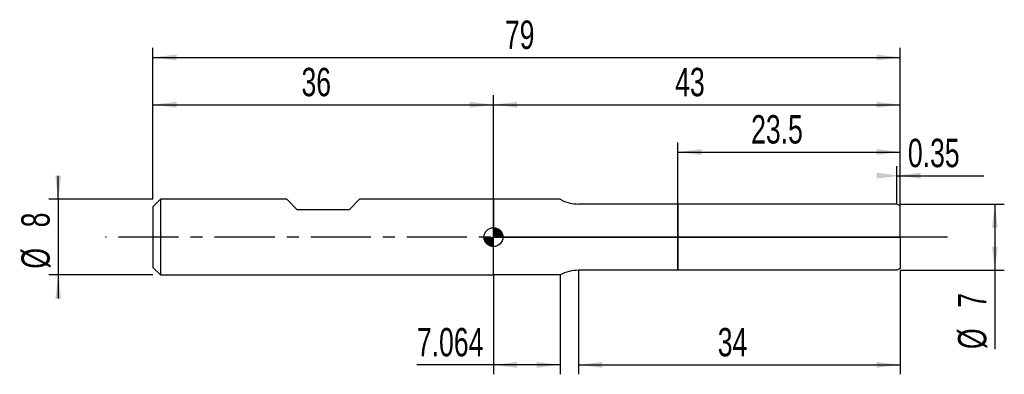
# Model space of a CAD drawing. Extents: x -14 to 90, y -14 to 23.
import ezdxf
from ezdxf.enums import TextEntityAlignment as Align

# ---------------------------------------------------------------- set-up
doc = ezdxf.new("R2010")
doc.units = 0
doc.linetypes.add('CENTER', pattern=[10.16, 6.35, -1.27, 1.27, -1.27])
doc.layers.get('0').update_dxf_attribs({"linetype": 'CONTINUOUS'})
for name, color, linetype in [('1', 4, 'CONTINUOUS'), ('2', 7, 'CONTINUOUS'), ('4', 2, 'CENTER'), ('CUT', 1, 'CONTINUOUS'), ('NOCUT', 7, 'CONTINUOUS'), ('SK1', 4, 'CONTINUOUS'), ('SK2', 7, 'CONTINUOUS'), ('SK4', 2, 'CENTER')]:
    doc.layers.add(name, color=color, linetype=linetype)
doc.dimstyles.new('SLDDIMSTYLE0', dxfattribs={"dimtxt": 3, "dimasz": 2.5, "dimexe": 0, "dimexo": 0.0625, "dimgap": 0.75, "dimtad": 1, "dimrnd": 1e-09, "dimzin": 12, "dimsah": 1, "dimcen": 0.09, "dimazin": 3, "dimtfac": 1, "dimtofl": 0, "dimtmove": 0, "dimatfit": 3})
doc.dimstyles.new('SLDDIMSTYLE1', dxfattribs={"dimtxt": 3, "dimasz": 2.5, "dimexe": 0, "dimexo": 0.0625, "dimgap": 0.75, "dimtad": 1, "dimrnd": 1e-09, "dimsah": 1, "dimcen": 0.09, "dimazin": 3, "dimtfac": 1, "dimtofl": 0, "dimtmove": 0, "dimatfit": 3})
doc.dimstyles.new('SLDDIMSTYLE2', dxfattribs={"dimtxt": 3, "dimasz": 2.5, "dimexe": 0, "dimexo": 0.0625, "dimgap": 0.75, "dimtad": 1, "dimrnd": 1e-09, "dimzin": 12, "dimsah": 1, "dimcen": 0.09, "dimazin": 3, "dimtfac": 1, "dimtmove": 0, "dimatfit": 3})

# ---------------------------------------------------------------- blocks, each defined once
blk = doc.blocks.new('_D')
at = {"layer": '2'}
for p, q in [((45, -3.5), (45, -14.5)), ((79, -3.5), (79, -14.5)), ((45, -13.5), (79, -13.5))]:
    blk.add_line(p, q, dxfattribs=at)
for points in [[(45, -13.5), (47.5, -13.81), (47.5, -13.19)], [(79, -13.5), (76.5, -13.19), (76.5, -13.81)]]:
    blk.add_solid(points, dxfattribs=at)
at = {"layer": '2', "width": 0.7}
blk.add_text('34', height=3, dxfattribs=at).set_placement((59.71, -13.5), align=Align.BOTTOM_LEFT)
blk = doc.blocks.new('_D_1')
at = {"layer": '2'}
for p, q in [((79, 3.5), (90, 3.5)), ((89, 3.5), (89, -3.5)), ((79, -3.5), (90, -3.5)), ((89, -3.5), (89, -11.83))]:
    blk.add_line(p, q, dxfattribs=at)
for points in [[(89, 3.5), (88.69, 1), (89.31, 1)], [(89, -3.5), (89.31, -1), (88.69, -1)]]:
    blk.add_solid(points, dxfattribs=at)
at = {"layer": '2', "width": 0.7}
for s, p in [('7', (88.99, -7.46)), ('%%c', (89, -11.83))]:
    blk.add_text(s, height=3, rotation=90, dxfattribs=at).set_placement(p, align=Align.BOTTOM_LEFT)
blk = doc.blocks.new('_D_2')
at = {"layer": '2'}
for p, q in [((36, -4), (36, -14.5)), ((43.06, -4), (43.06, -14.5)), ((36, -13.5), (27.91, -13.5)), ((43.06, -13.5), (36, -13.5))]:
    blk.add_line(p, q, dxfattribs=at)
for points in [[(36, -13.5), (38.5, -13.81), (38.5, -13.19)], [(43.06, -13.5), (40.56, -13.19), (40.56, -13.81)]]:
    blk.add_solid(points, dxfattribs=at)
at = {"layer": '2', "width": 0.7}
blk.add_text('7.064', height=3, dxfattribs=at).set_placement((27.91, -13.5), align=Align.BOTTOM_LEFT)
blk = doc.blocks.new('_D_3')
at = {"layer": '2'}
for p, q in [((55.5, 3.5), (55.5, 10)), ((79, 3.5), (79, 10)), ((55.5, 9), (79, 9))]:
    blk.add_line(p, q, dxfattribs=at)
for points in [[(55.5, 9), (58, 8.69), (58, 9.31)], [(79, 9), (76.5, 9.31), (76.5, 8.69)]]:
    blk.add_solid(points, dxfattribs=at)
at = {"layer": '2', "width": 0.7}
blk.add_text('23.5', height=3, dxfattribs=at).set_placement((63.24, 9), align=Align.BOTTOM_LEFT)
blk = doc.blocks.new('_D_4')
at = {"layer": '2'}
for p, q in [((78.65, 3.5), (78.65, 7.5)), ((79, 3.5), (79, 7.5)), ((78.65, 6.5), (79, 6.5)), ((79, 6.5), (87.84, 6.5))]:
    blk.add_line(p, q, dxfattribs=at)
for points in [[(79, 6.5), (76.5, 6.81), (76.5, 6.19)], [(78.65, 6.5), (81.15, 6.19), (81.15, 6.81)]]:
    blk.add_solid(points, dxfattribs=at)
at = {"layer": '2', "width": 0.7}
blk.add_text('0.35', height=3, dxfattribs=at).set_placement((79.81, 6.5), align=Align.BOTTOM_LEFT)
blk = doc.blocks.new('_D_5')
at = {"layer": 'SK2'}
for p, q in [((0, 4), (0, 20)), ((79, 4), (79, 20)), ((0, 19), (79, 19))]:
    blk.add_line(p, q, dxfattribs=at)
for points in [[(0, 19), (2.5, 18.69), (2.5, 19.31)], [(79, 19), (76.5, 19.31), (76.5, 18.69)]]:
    blk.add_solid(points, dxfattribs=at)
at = {"layer": 'SK2', "width": 0.7}
blk.add_text('79', height=3, dxfattribs=at).set_placement((37.21, 19), align=Align.BOTTOM_LEFT)
blk = doc.blocks.new('_D_6')
at = {"layer": 'SK2'}
for p, q in [((0, 4), (0, 15)), ((36, 4), (36, 15)), ((0, 14), (36, 14))]:
    blk.add_line(p, q, dxfattribs=at)
for points in [[(0, 14), (2.5, 13.69), (2.5, 14.31)], [(36, 14), (33.5, 14.31), (33.5, 13.69)]]:
    blk.add_solid(points, dxfattribs=at)
at = {"layer": 'SK2', "width": 0.7}
blk.add_text('36', height=3, dxfattribs=at).set_placement((15.71, 14), align=Align.BOTTOM_LEFT)
blk = doc.blocks.new('_D_7')
at = {"layer": 'SK2'}
for p, q in [((36, 0), (36, 15)), ((79, 0), (79, 15)), ((36, 14), (79, 14))]:
    blk.add_line(p, q, dxfattribs=at)
for points in [[(36, 14), (38.5, 13.69), (38.5, 14.31)], [(79, 14), (76.5, 14.31), (76.5, 13.69)]]:
    blk.add_solid(points, dxfattribs=at)
at = {"layer": 'SK2', "width": 0.7}
blk.add_text('43', height=3, dxfattribs=at).set_placement((55.21, 14), align=Align.BOTTOM_LEFT)
blk = doc.blocks.new('_D_8')
at = {"layer": 'SK2'}
for p, q in [((-10, 4), (-10, 6.5)), ((0, 4), (-11, 4)), ((-10, 4), (-10, -4)), ((0, -4), (-11, -4)), ((-10, -4), (-10, -6.5))]:
    blk.add_line(p, q, dxfattribs=at)
for points in [[(-10, 4), (-9.69, 6.5), (-10.31, 6.5)], [(-10, -4), (-10.31, -6.5), (-9.69, -6.5)]]:
    blk.add_solid(points, dxfattribs=at)
at = {"layer": 'SK2', "width": 0.7}
for s, p in [('8', (-10.01, 1.04)), ('%%c', (-10, -3.33))]:
    blk.add_text(s, height=3, rotation=90, dxfattribs=at).set_placement(p, align=Align.BOTTOM_LEFT)
blk = doc.blocks.new('*U11')
at = {"color": 0, "linetype": 'CONTINUOUS'}
for points in [[(0, 0), (0, 1), (0.2, 0)], [(0.2, 0), (0, 1), (0.2, 0.98)], [(0.2, 0), (0.2, 0.98), (0.38, 0)], [(0.38, 0), (0.2, 0.98), (0.38, 0.92)], [(0.38, 0), (0.38, 0.92), (0.56, 0)], [(0.56, 0), (0.38, 0.92), (0.56, 0.83)], [(0.56, 0), (0.56, 0.83), (0.71, 0)], [(0.71, 0), (0.56, 0.83), (0.71, 0.71)], [(0.71, 0), (0.71, 0.71), (0.83, 0)], [(0.83, 0), (0.71, 0.71), (0.83, 0.56)], [(0.83, 0), (0.83, 0.56), (0.92, 0)], [(0.92, 0), (0.83, 0.56), (0.92, 0.38)], [(0.92, 0), (0.92, 0.38), (0.98, 0)], [(0.98, 0), (0.92, 0.38), (0.98, 0.2)], [(0.98, 0), (0.98, 0.2), (1, 0)]]:
    blk.add_solid(points, dxfattribs=at)
blk = doc.blocks.new('*U12')
at = {"color": 0, "linetype": 'CONTINUOUS'}
for points in [[(-0.98, -0.17), (-1, 0), (-0.98, 0)], [(-0.98, -0.17), (-0.98, 0), (-0.94, -0.34)], [(-0.94, -0.34), (-0.98, 0), (-0.94, 0)], [(-0.94, -0.34), (-0.94, 0), (-0.87, -0.5)], [(-0.87, -0.5), (-0.94, 0), (-0.87, 0)], [(-0.87, -0.5), (-0.87, 0), (-0.77, -0.64)], [(-0.77, -0.64), (-0.87, 0), (-0.77, 0)], [(-0.77, -0.64), (-0.77, 0), (-0.64, -0.77)], [(-0.64, -0.77), (-0.77, 0), (-0.64, 0)], [(-0.64, -0.77), (-0.64, 0), (-0.5, -0.87)], [(-0.5, -0.87), (-0.64, 0), (-0.5, 0)], [(-0.5, -0.87), (-0.5, 0), (-0.34, -0.94)], [(-0.34, -0.94), (-0.5, 0), (-0.34, 0)], [(-0.34, -0.94), (-0.34, 0), (-0.17, -0.98)], [(-0.17, -0.98), (-0.34, 0), (-0.17, 0)], [(-0.17, -0.98), (-0.17, 0), (0, -1)], [(0, -1), (-0.17, 0), (0, 0)]]:
    blk.add_solid(points, dxfattribs=at)
blk = doc.blocks.new('SW_DOWELSYMBOL_0')
at = {"layer": 'SK1', "color": 0}
blk.add_circle((0, 0), 1, dxfattribs=at)
at = {"color": 0, "linetype": 'CONTINUOUS'}
for name in ['*U12', '*U11']:
    blk.add_blockref(name, (0, 0), dxfattribs=at)

msp = doc.modelspace()

# ---------------------------------------------------------------- linework, layer by layer
at = {"layer": '1'}
for p, q in [((43.064, 4), (36, 4)), ((36, 4), (36, 0)), ((55.5, 3.5), (45, 3.5)), ((78.65, 3.5), (55.5, 3.5)), ((55.5, 3.5), (55.5, 0)), ((55.5, 0), (55.5, 3.5)), ((79, 3.298), (78.65, 3.5)), ((79, 0), (79, 3.298)), ((36, -4), (36, 0)), ((55.5, -3.5), (55.5, 0)), ((55.5, 0), (55.5, -3.5)), ((79, 0), (79, -3.298)), ((43.064, -4), (36, -4)), ((55.5, -3.5), (45, -3.5)), ((78.65, -3.5), (55.5, -3.5)), ((79, -3.298), (78.65, -3.5))]:
    msp.add_line(p, q, dxfattribs=at)
for centre, start, end in [((45, 7.5), 241.04498, 270), ((45, -7.5), 90, 118.95502)]:
    msp.add_arc(centre, 4, start, end, dxfattribs=at)
at = {"layer": '4'}
msp.add_line((79, 0), (36, 0), dxfattribs=at)
at = {"layer": 'CUT'}
for p, q in [((78.65, 3.5), (55.5, 3.5)), ((55.5, 3.5), (55.5, 0)), ((79, 3.298), (78.65, 3.5)), ((79, 0), (79, 3.298)), ((55.5, 0), (79, 0))]:
    msp.add_line(p, q, dxfattribs=at)
at = {"layer": 'NOCUT'}
for p, q in [((43.064, 4), (36, 4)), ((36, 4), (36, 0)), ((55.5, 3.5), (45, 3.5)), ((55.5, 0), (55.5, 3.5)), ((36, 0), (55.5, 0))]:
    msp.add_line(p, q, dxfattribs=at)
msp.add_arc((45, 7.5), 4, 241.04498, 270, dxfattribs=at)
at = {"layer": 'SK1'}
for p, q in [((0.8, 4), (0, 3.2)), ((0, 3.2), (0, 0)), ((14.15, 4), (0.8, 4)), ((0.8, 4), (0.8, -4)), ((15.25, 2.9), (14.15, 4)), ((21.85, 4), (20.75, 2.9)), ((36, 4), (21.85, 4)), ((20.75, 2.9), (15.25, 2.9)), ((0, 0), (0, -3.2)), ((0, -3.2), (0.8, -4)), ((0.8, -4), (36, -4))]:
    msp.add_line(p, q, dxfattribs=at)
msp.add_circle((36, 0), 1, dxfattribs=at)
at = {"layer": 'SK4'}
msp.add_line((84, 0), (-5, 0), dxfattribs=at)

# ---------------------------------------------------------------- block references
at = {"layer": 'SK1'}
msp.add_blockref('SW_DOWELSYMBOL_0', (36, 0), dxfattribs=at)

# ---------------------------------------------------------------- texts
at = {"layer": 'SK2', "width": 0.7}
msp.add_text('AP1', height=0.05, dxfattribs=at).set_placement((36, -0.018), align=Align.BOTTOM_LEFT)

# ---------------------------------------------------------------- dimensions: what is measured, and where the dimension line sits
at = {"layer": '2'}
for base, p1, p2, dimstyle, picture, middle in [((79, 9), (55.5, 3.5), (79, 3.5), 'SLDDIMSTYLE0', '_D_3', (67.25, 9)), ((79, 6.5), (78.65, 3.5), (79, 3.5), 'SLDDIMSTYLE1', '_D_4', (83.825, 6.5)), ((36, -13.5), (43.064, -4), (36, -4), 'SLDDIMSTYLE0', '_D_2', (33.064, -13.5)), ((79, -13.5), (45, -3.5), (79, -3.5), 'SLDDIMSTYLE0', '_D', (62, -13.5))]:
    dim = msp.add_linear_dim(base=base, p1=p1, p2=p2, dimstyle=dimstyle, dxfattribs=at)
    dim.commit()
    dim.dimension.update_dxf_attribs({"geometry": picture, "text_midpoint": middle, "dimtype": 160})
dim = msp.add_linear_dim(base=(89, -3.5), p1=(79, 3.5), p2=(79, -3.5), angle=90, text='%%c<>', dimstyle='SLDDIMSTYLE0', dxfattribs=at)
dim.commit()
dim.dimension.update_dxf_attribs({"geometry": '_D_1', "text_midpoint": (89, -8.5), "dimtype": 160})
at = {"layer": 'SK2'}
for base, p1, p2, picture, middle in [((79, 19), (0, 4), (79, 4), '_D_5', (39.5, 19)), ((36, 14), (0, 4), (36, 4), '_D_6', (18, 14)), ((79, 14), (36, 0), (79, 0), '_D_7', (57.5, 14))]:
    dim = msp.add_linear_dim(base=base, p1=p1, p2=p2, dimstyle='SLDDIMSTYLE0', dxfattribs=at)
    dim.commit()
    dim.dimension.update_dxf_attribs({"geometry": picture, "text_midpoint": middle, "dimtype": 160})
dim = msp.add_linear_dim(base=(-10, -4), p1=(0, 4), p2=(0, -4), angle=90, text='%%c<>', dimstyle='SLDDIMSTYLE2', dxfattribs=at)
dim.commit()
dim.dimension.update_dxf_attribs({"geometry": '_D_8', "text_midpoint": (-10, 0), "dimtype": 160})

doc.saveas('drawing.dxf')
